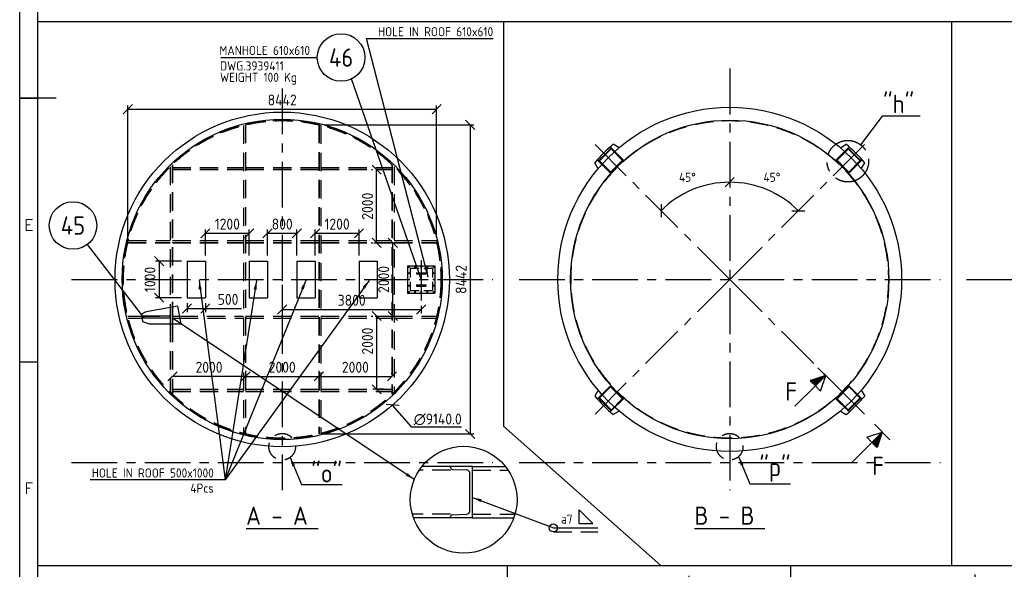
# Model space of a CAD drawing. Extents: x 0 to 84100, y 0 to 59400.
# Tile 3 of 25: x 2000 to 28916, y 16835 to 31846. Entities that reach past the tile are written whole.
import ezdxf
from ezdxf.enums import TextEntityAlignment as Align

# ---------------------------------------------------------------- set-up
doc = ezdxf.new("R2010")
doc.units = 0
doc.header["$LTSCALE"] = 1000
for name, pattern in [('CENTER', [2, 1.25, -0.25, 0.25, -0.25]), ('DASHED', [0.75, 0.5, -0.25]), ('HIDDEN', [0.375, 0.25, -0.125])]:
    doc.linetypes.add(name, pattern=pattern)
doc.layers.get('0').update_dxf_attribs({"linetype": 'CONTINUOUS'})
doc.layers.get('DEFPOINTS').update_dxf_attribs({"linetype": 'CONTINUOUS'})
for name, color, linetype in [('STG-CEN-18', 1, 'CENTER'), ('STG-CON-50', 4, 'CONTINUOUS'), ('STG-DAS-18', 1, 'DASHED'), ('STL-FIN-25', 2, 'CONTINUOUS'), ('STX-DIM-18', 1, 'CONTINUOUS'), ('STX-INFO-25', 2, 'CONTINUOUS'), ('STX-NUM-25', 1, 'CONTINUOUS'), ('STX-RAS-18', 1, 'CONTINUOUS')]:
    doc.layers.add(name, color=color, linetype=linetype)
doc.styles.add('ROMANS', font='romans.shx')
doc.styles.get("Standard").update_dxf_attribs({"font": 'isocp.shx'})
doc.dimstyles.get("Standard").update_dxf_attribs({"dimscale": 100, "dimtxt": 3, "dimasz": 2.5, "dimexe": 1, "dimexo": 1.25, "dimgap": 0.6, "dimtad": 1, "dimtih": 1, "dimtoh": 1, "dimdec": 1, "dimzin": 0, "dimtxsty": 'STANDARD', "dimblk1": 'OBLIQUE', "dimblk2": 'OBLIQUE', "dimsah": 1, "dimcen": 0.09, "dimclrd": 1, "dimclre": 1, "dimclrt": 1, "dimazin": 3, "dimtfac": 1, "dimtdec": 1, "dimtofl": 0, "dimtmove": 0, "dimatfit": 3, "dimtolj": 1, "dimtzin": 0})
doc.dimstyles.new('STANDARD$0', dxfattribs={"dimscale": 100, "dimtxt": 3, "dimasz": 2.5, "dimexe": 1, "dimexo": 1.5, "dimgap": 1, "dimtad": 1, "dimdec": 0, "dimzin": 1, "dimtxsty": 'STANDARD', "dimblk": 'OBLIQUE', "dimcen": 0.09, "dimclrd": 1, "dimclre": 1, "dimclrt": 1, "dimazin": 3, "dimtfac": 1, "dimtdec": 0, "dimtmove": 0, "dimatfit": 3, "dimtolj": 1, "dimtzin": 1})
doc.dimstyles.new('STANDARD$2', dxfattribs={"dimscale": 100, "dimtxt": 2.5, "dimasz": 2.5, "dimexe": 1.5, "dimexo": 1, "dimgap": 1.25, "dimtad": 2, "dimtih": 1, "dimtoh": 1, "dimdec": 0, "dimzin": 0, "dimtxsty": 'STANDARD', "dimblk": 'OBLIQUE', "dimcen": 0, "dimclrd": 1, "dimclre": 1, "dimclrt": 1, "dimazin": 3, "dimtfac": 1, "dimtdec": 0, "dimtmove": 0, "dimatfit": 3, "dimtolj": 1, "dimtzin": 0})

# ---------------------------------------------------------------- blocks, each defined once
blk = doc.blocks.new('_OBLIQUE')
at = {"color": 0, "linetype": 'BYBLOCK'}
blk.add_line((-0.5, -0.5), (0.5, 0.5), dxfattribs=at)
blk = doc.blocks.new('*D12')
at = {"layer": 'DEFPOINTS', "color": 0, "linetype": 'CONTINUOUS'}
for p in [(11534, 25752), (12200, 25752), (11571, 23752)]:
    blk.add_point(p, dxfattribs=at)
at = {"layer": 'STX-DIM-18', "color": 1, "linetype": 'CONTINUOUS'}
for p, q in [((11684, 25752), (12300, 25752)), ((12200, 23752), (12200, 25752)), ((11721, 23752), (12300, 23752))]:
    blk.add_line(p, q, dxfattribs=at)
at = {"layer": 'STX-DIM-18', "color": 1, "linetype": 'CONTINUOUS', "xscale": 250, "yscale": 250, "zscale": 250}
for p, rotation in [((12200, 25752), 90), ((12200, 23752), 270)]:
    blk.add_blockref('_OBLIQUE', p, dxfattribs=dict(at, rotation=rotation))
at = {"layer": 'STX-DIM-18', "color": 1, "linetype": 'CONTINUOUS', "insert": (11950, 24752), "char_height": 300, "attachment_point": 5, "rotation": 90}
blk.add_mtext('\\A1;2000', dxfattribs=at)
blk = doc.blocks.new('*D13')
at = {"layer": 'DEFPOINTS', "color": 0, "linetype": 'CONTINUOUS'}
for p in [(11757, 27752), (11770, 27752), (11757, 25752)]:
    blk.add_point(p, dxfattribs=at)
at = {"layer": 'STX-DIM-18', "color": 1, "linetype": 'CONTINUOUS'}
for p, q in [((11620, 27752), (11657, 27752)), ((11757, 25752), (11757, 27752)), ((11607, 25752), (11657, 25752))]:
    blk.add_line(p, q, dxfattribs=at)
at = {"layer": 'STX-DIM-18', "color": 1, "linetype": 'CONTINUOUS', "xscale": 250, "yscale": 250, "zscale": 250}
for p, rotation in [((11757, 27752), 90), ((11757, 25752), 270)]:
    blk.add_blockref('_OBLIQUE', p, dxfattribs=dict(at, rotation=rotation))
at = {"layer": 'STX-DIM-18', "color": 1, "linetype": 'CONTINUOUS', "insert": (11507, 26752), "char_height": 300, "attachment_point": 5, "rotation": 90}
blk.add_mtext('\\A1;2000', dxfattribs=at)
blk = doc.blocks.new('*D14')
at = {"layer": 'DEFPOINTS', "color": 0, "linetype": 'CONTINUOUS'}
for p in [(11757, 23752), (11757, 21752), (12099, 21752)]:
    blk.add_point(p, dxfattribs=at)
at = {"layer": 'STX-DIM-18', "color": 1, "linetype": 'CONTINUOUS'}
for p, q in [((11607, 23752), (11657, 23752)), ((11757, 23752), (11757, 21752)), ((11949, 21752), (11657, 21752))]:
    blk.add_line(p, q, dxfattribs=at)
at = {"layer": 'STX-DIM-18', "color": 1, "linetype": 'CONTINUOUS', "xscale": 250, "yscale": 250, "zscale": 250}
for p, rotation in [((11757, 23752), 90), ((11757, 21752), 270)]:
    blk.add_blockref('_OBLIQUE', p, dxfattribs=dict(at, rotation=rotation))
at = {"layer": 'STX-DIM-18', "color": 1, "linetype": 'CONTINUOUS', "insert": (11507, 23068), "char_height": 300, "attachment_point": 5, "rotation": 90}
blk.add_mtext('\\A1;2000', dxfattribs=at)
blk = doc.blocks.new('*D15')
at = {"layer": 'DEFPOINTS', "color": 0, "linetype": 'CONTINUOUS'}
for p in [(8176, 22320), (10176, 22104), (10176, 22104)]:
    blk.add_point(p, dxfattribs=at)
at = {"layer": 'STX-DIM-18', "color": 1, "linetype": 'CONTINUOUS'}
for p, q in [((8176, 22170), (8176, 22004)), ((8176, 22104), (10176, 22104)), ((10176, 22254), (10176, 22204))]:
    blk.add_line(p, q, dxfattribs=at)
at = {"layer": 'STX-DIM-18', "color": 1, "linetype": 'CONTINUOUS', "xscale": 250, "yscale": 250, "zscale": 250, "rotation": 180}
blk.add_blockref('_OBLIQUE', (8176, 22104), dxfattribs=at)
at = {"layer": 'STX-DIM-18', "color": 1, "linetype": 'CONTINUOUS', "xscale": 250, "yscale": 250, "zscale": 250}
blk.add_blockref('_OBLIQUE', (10176, 22104), dxfattribs=at)
at = {"layer": 'STX-DIM-18', "color": 1, "linetype": 'CONTINUOUS', "insert": (9176, 22354), "char_height": 300, "attachment_point": 5}
blk.add_mtext('\\A1;2000', dxfattribs=at)
blk = doc.blocks.new('*D16')
at = {"layer": 'DEFPOINTS', "color": 0, "linetype": 'CONTINUOUS'}
for p in [(10176, 22312), (12176, 22104), (12176, 22013)]:
    blk.add_point(p, dxfattribs=at)
at = {"layer": 'STX-DIM-18', "color": 1, "linetype": 'CONTINUOUS'}
for p, q in [((10176, 22162), (10176, 22004)), ((10176, 22104), (12176, 22104)), ((12176, 22163), (12176, 22204))]:
    blk.add_line(p, q, dxfattribs=at)
at = {"layer": 'STX-DIM-18', "color": 1, "linetype": 'CONTINUOUS', "xscale": 250, "yscale": 250, "zscale": 250, "rotation": 180}
blk.add_blockref('_OBLIQUE', (10176, 22104), dxfattribs=at)
at = {"layer": 'STX-DIM-18', "color": 1, "linetype": 'CONTINUOUS', "xscale": 250, "yscale": 250, "zscale": 250}
blk.add_blockref('_OBLIQUE', (12176, 22104), dxfattribs=at)
at = {"layer": 'STX-DIM-18', "color": 1, "linetype": 'CONTINUOUS', "insert": (11176, 22354), "char_height": 300, "attachment_point": 5}
blk.add_mtext('\\A1;2000', dxfattribs=at)
blk = doc.blocks.new('*D17')
at = {"layer": 'DEFPOINTS', "color": 0, "linetype": 'CONTINUOUS'}
for p in [(6176, 22109), (6176, 22104), (8176, 22104)]:
    blk.add_point(p, dxfattribs=at)
at = {"layer": 'STX-DIM-18', "color": 1, "linetype": 'CONTINUOUS'}
for p, q in [((8176, 22104), (6176, 22104)), ((8176, 22254), (8176, 22204)), ((6176, 21959), (6176, 22004))]:
    blk.add_line(p, q, dxfattribs=at)
at = {"layer": 'STX-DIM-18', "color": 1, "linetype": 'CONTINUOUS', "xscale": 250, "yscale": 250, "zscale": 250, "rotation": 180}
blk.add_blockref('_OBLIQUE', (6176, 22104), dxfattribs=at)
at = {"layer": 'STX-DIM-18', "color": 1, "linetype": 'CONTINUOUS', "xscale": 250, "yscale": 250, "zscale": 250}
blk.add_blockref('_OBLIQUE', (8176, 22104), dxfattribs=at)
at = {"layer": 'STX-DIM-18', "color": 1, "linetype": 'CONTINUOUS', "insert": (7176, 22354), "char_height": 300, "attachment_point": 5}
blk.add_mtext('\\A1;2000', dxfattribs=at)
blk = doc.blocks.new('*D24')
at = {"layer": 'DEFPOINTS', "color": 0, "linetype": 'CONTINUOUS'}
for p in [(21410, 30511), (25091, 28434), (22737, 27052), (21410, 24752), (21410, 18994)]:
    blk.add_point(p, dxfattribs=at)
at = {"layer": 'STX-DIM-18', "color": 1, "linetype": 'CONTINUOUS'}
blk.add_arc((21410, 24752), 2655, 45, 90, dxfattribs=at)
at = {"layer": 'STX-DIM-18', "color": 1, "linetype": 'CONTINUOUS', "xscale": 250, "yscale": 250, "zscale": 250}
for p, rotation in [((21410, 27407), 179.9999999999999), ((23287, 26630), 315.0000000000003)]:
    blk.add_blockref('_OBLIQUE', p, dxfattribs=dict(at, rotation=rotation))
at = {"layer": 'STX-DIM-18', "color": 1, "linetype": 'CONTINUOUS', "insert": (22565, 27542), "char_height": 250, "attachment_point": 5}
blk.add_mtext('\\A1;45°', dxfattribs=at)
blk = doc.blocks.new('*D25')
at = {"layer": 'DEFPOINTS', "color": 0, "linetype": 'CONTINUOUS'}
for p in [(21410, 30511), (17728, 28434), (20723, 27317), (21410, 24752), (21410, 18994)]:
    blk.add_point(p, dxfattribs=at)
at = {"layer": 'STX-DIM-18', "color": 1, "linetype": 'CONTINUOUS'}
blk.add_arc((21410, 24752), 2655, 90, 135, dxfattribs=at)
at = {"layer": 'STX-DIM-18', "color": 1, "linetype": 'CONTINUOUS', "xscale": 250, "yscale": 250, "zscale": 250}
blk.add_blockref('_OBLIQUE', (21410, 27407), dxfattribs=at)
at = {"layer": 'STX-DIM-18', "color": 1, "linetype": 'CONTINUOUS', "xscale": 250, "yscale": 250, "zscale": 250, "rotation": 224.9999999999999}
blk.add_blockref('_OBLIQUE', (19532, 26630), dxfattribs=at)
at = {"layer": 'STX-DIM-18', "color": 1, "linetype": 'CONTINUOUS', "insert": (20254, 27542), "char_height": 250, "attachment_point": 5}
blk.add_mtext('\\A1;45°', dxfattribs=at)
blk = doc.blocks.new('A$C54FD69DF')
at = {"layer": 'STX-DIM-18', "linetype": 'CONTINUOUS'}
h = blk.add_hatch(dxfattribs=at)
h.set_pattern_fill('ANSI31', color=256, scale=0.02, style=0)
h.set_pattern_definition([(45, (-95.49545, -50.453515), (-0.04490128, 0.04490128), [])])
h.paths.add_polyline_path([(4, 5), (0, 3), (4, 3)])
for p, q in [((0, 0), (0, 6)), ((4, 3), (0, 3))]:
    blk.add_line(p, q, dxfattribs=at)
blk.add_lwpolyline([(11.89, 3), (4, 3), (4, 1), (0, 3), (4, 5), (4, 3)], dxfattribs=at)
blk = doc.blocks.new('*D184')
at = {"layer": 'DEFPOINTS', "color": 0}
for p in [(10176, 28974), (10176, 20531), (14315, 20531)]:
    blk.add_point(p, dxfattribs=at)
at = {"layer": 'STX-DIM-18', "color": 1}
for p, q in [((10326, 28974), (14415, 28974)), ((14315, 28974), (14315, 20531)), ((10326, 20531), (14415, 20531))]:
    blk.add_line(p, q, dxfattribs=at)
at = {"layer": 'STX-DIM-18', "color": 1, "xscale": 250, "yscale": 250, "zscale": 250}
for p, rotation in [((14315, 28974), 90), ((14315, 20531), 270)]:
    blk.add_blockref('_OBLIQUE', p, dxfattribs=dict(at, rotation=rotation))
at = {"layer": 'STX-DIM-18', "color": 1, "insert": (14065, 24752), "char_height": 300, "attachment_point": 5, "rotation": 90}
blk.add_mtext('\\A1;8442', dxfattribs=at)
blk = doc.blocks.new('*D185')
at = {"layer": 'DEFPOINTS', "color": 0}
for p in [(13397, 29403), (4955, 25752), (13397, 25752)]:
    blk.add_point(p, dxfattribs=at)
at = {"layer": 'STX-DIM-18', "color": 1}
for p, q in [((4955, 25902), (4955, 29503)), ((4955, 29403), (13397, 29403)), ((13397, 25902), (13397, 29503))]:
    blk.add_line(p, q, dxfattribs=at)
at = {"layer": 'STX-DIM-18', "color": 1, "xscale": 250, "yscale": 250, "zscale": 250, "rotation": 180}
blk.add_blockref('_OBLIQUE', (4955, 29403), dxfattribs=at)
at = {"layer": 'STX-DIM-18', "color": 1, "xscale": 250, "yscale": 250, "zscale": 250}
blk.add_blockref('_OBLIQUE', (13397, 29403), dxfattribs=at)
at = {"layer": 'STX-DIM-18', "color": 1, "insert": (9176, 29653), "char_height": 300, "attachment_point": 5}
blk.add_mtext('\\A1;8442', dxfattribs=at)
blk = doc.blocks.new('A$C4D08758E')
at = {"layer": 'STX-DIM-18'}
for p, q in [((0, 0), (0, 3.75)), ((0, 3.75), (3.74, 0)), ((0, 0), (3.74, 0))]:
    blk.add_line(p, q, dxfattribs=at)
blk = doc.blocks.new('A1')
at = {"color": 2, "linetype": 'CONTINUOUS'}
for p, q in [((20, 5), (20, 589)), ((30, 297), (20, 297)), ((20, 297), (25, 297)), ((20, 225), (25, 225))]:
    blk.add_line(p, q, dxfattribs=at)
at = {"color": 4, "linetype": 'CONTINUOUS'}
blk.add_line((25, 10), (25, 584), dxfattribs=at)
at = {"color": 2, "style": 'ROMANS'}
for s, p in [('E', (22.5, 260.85)), ('F', (22.5, 188.97))]:
    blk.add_text(s, height=3, dxfattribs=at).set_placement(p, align=Align.CENTER)
blk = doc.blocks.new('*D208')
at = {"layer": 'DEFPOINTS', "color": 0}
for p in [(9176, 24752), (12976, 24181), (12976, 23932)]:
    blk.add_point(p, dxfattribs=at)
at = {"layer": 'STX-DIM-18', "color": 1}
for p, q in [((9176, 24602), (9176, 23832)), ((12976, 24031), (12976, 23832)), ((9176, 23932), (12976, 23932))]:
    blk.add_line(p, q, dxfattribs=at)
at = {"layer": 'STX-DIM-18', "color": 1, "xscale": 250, "yscale": 250, "zscale": 250, "rotation": 180}
blk.add_blockref('_OBLIQUE', (9176, 23932), dxfattribs=at)
at = {"layer": 'STX-DIM-18', "color": 1, "xscale": 250, "yscale": 250, "zscale": 250}
blk.add_blockref('_OBLIQUE', (12976, 23932), dxfattribs=at)
at = {"layer": 'STX-DIM-18', "color": 1, "insert": (11076, 24182), "char_height": 300, "attachment_point": 5}
blk.add_mtext('\\A1;3800', dxfattribs=at)
blk = doc.blocks.new('*D209')
at = {"layer": 'DEFPOINTS', "color": 0}
for p in [(6576, 24252), (7076, 24252), (7076, 23957)]:
    blk.add_point(p, dxfattribs=at)
at = {"layer": 'STX-DIM-18', "color": 1}
for p, q in [((6576, 24102), (6576, 23857)), ((6576, 23957), (7076, 23957)), ((7076, 24102), (7076, 23857)), ((7076, 23957), (8066, 23957))]:
    blk.add_line(p, q, dxfattribs=at)
at = {"layer": 'STX-DIM-18', "color": 1, "xscale": 250, "yscale": 250, "zscale": 250, "rotation": 180}
blk.add_blockref('_OBLIQUE', (6576, 23957), dxfattribs=at)
at = {"layer": 'STX-DIM-18', "color": 1, "xscale": 250, "yscale": 250, "zscale": 250}
blk.add_blockref('_OBLIQUE', (7076, 23957), dxfattribs=at)
at = {"layer": 'STX-DIM-18', "color": 1, "insert": (7696, 24207), "char_height": 300, "attachment_point": 5}
blk.add_mtext('\\A1;500', dxfattribs=at)
blk = doc.blocks.new('*D210')
at = {"layer": 'DEFPOINTS', "color": 0}
for p in [(8276, 26013), (7076, 25252), (8276, 25252)]:
    blk.add_point(p, dxfattribs=at)
at = {"layer": 'STX-DIM-18', "color": 1}
for p, q in [((7076, 25402), (7076, 26113)), ((8276, 25402), (8276, 26113)), ((7076, 26013), (8276, 26013))]:
    blk.add_line(p, q, dxfattribs=at)
at = {"layer": 'STX-DIM-18', "color": 1, "xscale": 250, "yscale": 250, "zscale": 250, "rotation": 180}
blk.add_blockref('_OBLIQUE', (7076, 26013), dxfattribs=at)
at = {"layer": 'STX-DIM-18', "color": 1, "xscale": 250, "yscale": 250, "zscale": 250}
blk.add_blockref('_OBLIQUE', (8276, 26013), dxfattribs=at)
at = {"layer": 'STX-DIM-18', "color": 1, "insert": (7676, 26263), "char_height": 300, "attachment_point": 5}
blk.add_mtext('\\A1;1200', dxfattribs=at)
blk = doc.blocks.new('*D211')
at = {"layer": 'DEFPOINTS', "color": 0}
for p in [(9576, 26013), (8776, 25252), (9576, 25252)]:
    blk.add_point(p, dxfattribs=at)
at = {"layer": 'STX-DIM-18', "color": 1}
for p, q in [((8776, 25402), (8776, 26113)), ((9576, 25402), (9576, 26113)), ((8776, 26013), (9576, 26013))]:
    blk.add_line(p, q, dxfattribs=at)
at = {"layer": 'STX-DIM-18', "color": 1, "xscale": 250, "yscale": 250, "zscale": 250, "rotation": 180}
blk.add_blockref('_OBLIQUE', (8776, 26013), dxfattribs=at)
at = {"layer": 'STX-DIM-18', "color": 1, "xscale": 250, "yscale": 250, "zscale": 250}
blk.add_blockref('_OBLIQUE', (9576, 26013), dxfattribs=at)
at = {"layer": 'STX-DIM-18', "color": 1, "insert": (9176, 26263), "char_height": 300, "attachment_point": 5}
blk.add_mtext('\\A1;800', dxfattribs=at)
blk = doc.blocks.new('*D212')
at = {"layer": 'DEFPOINTS', "color": 0}
for p in [(11276, 26013), (10076, 25252), (11276, 25252)]:
    blk.add_point(p, dxfattribs=at)
at = {"layer": 'STX-DIM-18', "color": 1}
for p, q in [((10076, 25402), (10076, 26113)), ((11276, 25402), (11276, 26113)), ((10076, 26013), (11276, 26013))]:
    blk.add_line(p, q, dxfattribs=at)
at = {"layer": 'STX-DIM-18', "color": 1, "xscale": 250, "yscale": 250, "zscale": 250, "rotation": 180}
blk.add_blockref('_OBLIQUE', (10076, 26013), dxfattribs=at)
at = {"layer": 'STX-DIM-18', "color": 1, "xscale": 250, "yscale": 250, "zscale": 250}
blk.add_blockref('_OBLIQUE', (11276, 26013), dxfattribs=at)
at = {"layer": 'STX-DIM-18', "color": 1, "insert": (10676, 26263), "char_height": 300, "attachment_point": 5}
blk.add_mtext('\\A1;1200', dxfattribs=at)
blk = doc.blocks.new('*D213')
at = {"layer": 'DEFPOINTS', "color": 0}
for p in [(6576, 25252), (5812, 24252), (6576, 24252)]:
    blk.add_point(p, dxfattribs=at)
at = {"layer": 'STX-DIM-18', "color": 1}
for p, q in [((6426, 25252), (5712, 25252)), ((5812, 25252), (5812, 24252)), ((6426, 24252), (5712, 24252))]:
    blk.add_line(p, q, dxfattribs=at)
at = {"layer": 'STX-DIM-18', "color": 1, "xscale": 250, "yscale": 250, "zscale": 250}
for p, rotation in [((5812, 25252), 90), ((5812, 24252), 270)]:
    blk.add_blockref('_OBLIQUE', p, dxfattribs=dict(at, rotation=rotation))
at = {"layer": 'STX-DIM-18', "color": 1, "insert": (5562, 24752), "char_height": 300, "attachment_point": 5, "rotation": 90}
blk.add_mtext('\\A1;1000', dxfattribs=at)
blk = doc.blocks.new('*D220')
at = {"layer": 'DEFPOINTS', "color": 0}
for p in [(17664, 49817), (20552, 13372)]:
    blk.add_point(p, dxfattribs=at)
at = {"layer": 'STX-RAS-18', "color": 1}
blk.add_line((20291, 16660), (20552, 13372), dxfattribs=at)
at = {"layer": 'STX-RAS-18', "color": 1, "xscale": 250, "yscale": 250, "zscale": 250, "rotation": 274.5307406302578}
blk.add_blockref('_OBLIQUE', (20552, 13372), dxfattribs=at)
at = {"layer": 'STX-RAS-18', "color": 1, "insert": (20587, 16086), "char_height": 300, "attachment_point": 5, "rotation": 274.5307}
blk.add_mtext('\\A1;%%C9140', dxfattribs=at)
blk = doc.blocks.new('*D221')
at = {"layer": 'DEFPOINTS', "color": 0}
for p in [(6158, 28184), (12194, 21321)]:
    blk.add_point(p, dxfattribs=at)
at = {"layer": 'STX-RAS-18', "color": 1}
for p, q in [((9167, 24752), (9185, 24752)), ((9176, 24743), (9176, 24761)), ((12722, 20720), (12194, 21321)), ((14074, 20720), (12722, 20720))]:
    blk.add_line(p, q, dxfattribs=at)
at = {"layer": 'STX-RAS-18', "color": 1, "xscale": 250, "yscale": 250, "zscale": 250, "rotation": 131.3316879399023}
blk.add_blockref('_OBLIQUE', (12194, 21321), dxfattribs=at)
at = {"layer": 'STX-RAS-18', "color": 1, "insert": (13428, 20930), "char_height": 300, "attachment_point": 5}
blk.add_mtext('\\A1;∅9140.0', dxfattribs=at)
blk = doc.blocks.new('*D222')
at = {"layer": 'DEFPOINTS', "color": 0}
for p in [(25499, 49817), (28455, 12334)]:
    blk.add_point(p, dxfattribs=at)
at = {"layer": 'STX-RAS-18', "color": 1}
blk.add_line((28112, 16689), (28455, 12334), dxfattribs=at)
at = {"layer": 'STX-RAS-18', "color": 1, "xscale": 250, "yscale": 250, "zscale": 250, "rotation": 274.5086779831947}
blk.add_blockref('_OBLIQUE', (28455, 12334), dxfattribs=at)
at = {"layer": 'STX-RAS-18', "color": 1, "insert": (28410, 16085), "char_height": 300, "attachment_point": 5, "rotation": 274.5087}
blk.add_mtext('\\A1;%%C9400', dxfattribs=at)

msp = doc.modelspace()

# ---------------------------------------------------------------- linework, layer by layer
at = {"layer": 'STG-CEN-18', "ltscale": 1000}
msp.add_line((48844.2, 31791.94), (2500, 31791.94), dxfattribs=at)
at = {"layer": 'STG-CEN-18', "color": 1, "linetype": 'CENTER'}
for p, q in [((21409.71, 30510.654), (21409.71, 18994.301)), ((9175.915, 29966.732), (9175.915, 18994.301)), ((21409.71, 24752.478), (17727.991, 28434.197)), ((21409.71, 24752.478), (25091.429, 28434.197)), ((12975.915, 25280.199), (12975.915, 24180.991)), ((3417.739, 24752.478), (14934.092, 24752.478)), ((15651.534, 24752.478), (27167.886, 24752.478)), ((21409.71, 24752.478), (17727.991, 21070.759)), ((21409.71, 24752.478), (25091.429, 21070.759)), ((27885.329, 24752.478), (39401.681, 24752.478)), ((3417.739, 19752.478), (14934.092, 19752.478)), ((15651.534, 19752.478), (27167.886, 19752.478))]:
    msp.add_line(p, q, dxfattribs=at)
at = {"layer": 'STG-CEN-18'}
for p, q in [((12616.415, 25092.478), (12655.415, 25092.478)), ((12635.915, 25111.978), (12635.915, 25072.978)), ((12786.415, 25092.478), (12825.415, 25092.478)), ((12805.915, 25111.978), (12805.915, 25072.978)), ((12956.415, 25092.478), (12995.415, 25092.478)), ((12975.915, 25111.978), (12975.915, 25072.978)), ((13126.415, 25092.478), (13165.415, 25092.478)), ((13145.915, 25111.978), (13145.915, 25072.978)), ((13296.415, 25092.478), (13335.415, 25092.478)), ((13315.915, 25111.978), (13315.915, 25072.978)), ((12616.415, 24922.478), (12655.415, 24922.478)), ((12635.915, 24941.978), (12635.915, 24902.978)), ((12635.915, 24771.978), (12635.915, 24732.978)), ((13296.415, 24922.478), (13335.415, 24922.478)), ((13315.915, 24941.978), (13315.915, 24902.978)), ((13315.915, 24771.978), (13315.915, 24732.978)), ((12616.415, 24752.478), (12655.415, 24752.478)), ((12616.415, 24582.478), (12655.415, 24582.478)), ((12635.915, 24601.978), (12635.915, 24562.978)), ((13296.415, 24752.478), (13335.415, 24752.478)), ((13296.415, 24582.478), (13335.415, 24582.478)), ((13315.915, 24601.978), (13315.915, 24562.978)), ((12616.415, 24412.478), (12655.415, 24412.478)), ((12635.915, 24431.978), (12635.915, 24392.978)), ((12786.415, 24412.478), (12825.415, 24412.478)), ((12805.915, 24431.978), (12805.915, 24392.978)), ((12956.415, 24412.478), (12995.415, 24412.478)), ((12975.915, 24431.978), (12975.915, 24392.978)), ((13126.415, 24412.478), (13165.415, 24412.478)), ((13145.915, 24431.978), (13145.915, 24392.978)), ((13296.415, 24412.478), (13335.415, 24412.478)), ((13315.915, 24431.978), (13315.915, 24392.978))]:
    msp.add_line(p, q, dxfattribs=at)
at = {"layer": 'STG-CEN-18', "color": 1, "linetype": 'CENTER'}
msp.add_circle((24638.645, 27981.412), 567.377, dxfattribs=at)
at = {"layer": 'STG-CON-50'}
for p, q in [((18384.986, 28349.844), (18224.143, 28442.706)), ((24434.435, 28349.844), (24595.277, 28442.706)), ((17812.344, 27777.202), (17719.482, 27938.045)), ((25007.076, 27777.202), (25099.939, 27938.045)), ((6575.915, 25252.478), (7075.915, 25252.478)), ((6575.915, 25252.478), (6575.915, 24252.478)), ((7075.915, 25252.478), (7075.915, 24252.478)), ((8275.915, 25252.478), (8275.915, 24252.478)), ((8275.915, 25252.478), (8775.915, 25252.478)), ((8775.915, 25252.478), (8775.915, 24252.478)), ((9575.915, 25252.478), (9575.915, 24252.478)), ((9575.915, 25252.478), (10075.915, 25252.478)), ((10075.915, 25252.478), (10075.915, 24252.478)), ((11275.915, 25252.478), (11275.915, 24252.478)), ((11275.915, 25252.478), (11775.915, 25252.478)), ((11775.915, 25252.478), (11775.915, 24252.478)), ((12600.915, 25127.478), (13350.915, 25127.478)), ((12600.915, 25127.478), (12600.915, 24377.478)), ((13350.915, 25127.478), (13350.915, 24377.478)), ((12850.915, 24932.478), (13100.915, 24932.478)), ((12850.915, 24932.478), (12850.915, 24902.478)), ((12850.915, 24902.478), (13100.915, 24902.478)), ((13100.915, 24932.478), (13100.915, 24902.478)), ((12850.915, 24602.478), (13100.915, 24602.478)), ((12850.915, 24602.478), (12850.915, 24572.478)), ((12850.915, 24572.478), (13100.915, 24572.478)), ((13100.915, 24602.478), (13100.915, 24572.478)), ((6575.915, 24252.478), (7075.915, 24252.478)), ((8275.915, 24252.478), (8775.915, 24252.478)), ((9575.915, 24252.478), (10075.915, 24252.478)), ((11275.915, 24252.478), (11775.915, 24252.478)), ((12600.915, 24377.478), (13350.915, 24377.478)), ((6115.915, 23983.683), (6115.915, 23538.987)), ((6175.915, 23994.36), (6175.915, 23539.194)), ((6115.915, 23752.478), (5337.877, 23752.478)), ((6115.915, 23692.478), (5346.661, 23692.478)), ((6175.915, 23752.478), (6370.16, 23752.478)), ((6175.915, 23692.478), (6381.41, 23692.478)), ((17812.344, 21727.753), (17719.482, 21566.911)), ((25007.076, 21727.753), (25099.939, 21566.911)), ((18384.986, 21155.112), (18224.143, 21062.249)), ((24434.435, 21155.112), (24595.277, 21062.249)), ((13779.024, 19644.037), (12995.142, 19644.037)), ((14379.024, 19644.037), (13779.024, 19644.037)), ((13779.024, 19612.186), (13779.024, 19644.037)), ((13827.138, 19562.222), (14212.795, 19547.669)), ((14309.024, 18440.335), (14309.024, 19447.74)), ((14379.024, 18244.037), (14379.024, 19644.037)), ((14379.024, 19644.037), (15277.089, 19644.037)), ((13827.138, 18325.853), (14212.795, 18340.406)), ((13779.024, 18244.037), (12762.464, 18244.037)), ((13779.024, 18244.037), (13779.024, 18275.889)), ((14379.024, 18244.037), (13779.024, 18244.037)), ((14379.024, 18244.037), (15509.767, 18244.037))]:
    msp.add_line(p, q, dxfattribs=at)
at = {"layer": 'STG-CON-50', "flags": 128}
msp.add_lwpolyline([(5554.036, 23883.695), (5430.498, 23858.366), (5330.717, 23801.378), (5359.226, 23606.666), (5542.949, 23537.013), (6410, 23540), (6320, 24020)], close=True, dxfattribs=at)
at = {"layer": 'STG-CON-50'}
for centre, radius in [((21409.71, 24752.478), 4700), ((9175.915, 24752.478), 4570), ((9175.915, 24752.478), 4375), ((21409.71, 24752.478), 4350), ((12635.915, 25092.478), 9.5), ((12805.915, 25092.478), 9.5), ((12975.915, 25092.478), 9.5), ((13145.915, 25092.478), 9.5), ((13315.915, 25092.478), 9.5), ((12635.915, 24922.478), 9.5), ((13315.915, 24922.478), 9.5), ((12635.915, 24752.478), 9.5), ((12635.915, 24582.478), 9.5), ((13315.915, 24752.478), 9.5), ((13315.915, 24582.478), 9.5), ((12635.915, 24412.478), 9.5), ((12805.915, 24412.478), 9.5), ((12975.915, 24412.478), 9.5), ((13145.915, 24412.478), 9.5), ((13315.915, 24412.478), 9.5)]:
    msp.add_circle(centre, radius, dxfattribs=at)
for centre, radius, start, end in [((21409.71, 24752.478), 4875, 130.8022018, 139.1977982), ((21409.71, 24752.478), 4875, 40.8022018, 49.1977982), ((21409.71, 24752.478), 4875, 220.8022018, 229.1977982), ((21409.71, 24752.478), 4875, 310.8022018, 319.1977982), ((13829.024, 19612.186), 50, 180, 267.8389205), ((14209.024, 19447.74), 100, 0, 87.8389205), ((13829.024, 18275.889), 50, 92.1610795, 180), ((14209.024, 18440.335), 100, 272.1610795, 0)]:
    msp.add_arc(centre, radius, start, end, dxfattribs=at)
at = {"layer": 'STG-DAS-18', "color": 1}
for p, q in [((8115.915, 28958.978), (8115.915, 20545.978)), ((8168.915, 28971.98), (8168.915, 20532.976)), ((8175.915, 28973.644), (8175.915, 20531.312)), ((10175.915, 28973.644), (10175.915, 20531.312)), ((10182.915, 28971.98), (10182.915, 20532.976)), ((10235.915, 28958.978), (10235.915, 20545.978)), ((17832.706, 28004.213), (18157.975, 28329.482)), ((17846.848, 27990.071), (18172.117, 28315.34)), ((18147.369, 28340.088), (18161.511, 28354.231)), ((18500.922, 27986.535), (18147.369, 28340.088)), ((18515.064, 28000.677), (18161.511, 28354.231)), ((24304.356, 28000.677), (24657.909, 28354.231)), ((24318.498, 27986.535), (24672.052, 28340.088)), ((24647.303, 28315.34), (24972.572, 27990.071)), ((24657.909, 28354.231), (24672.052, 28340.088)), ((24661.445, 28329.482), (24986.714, 28004.213)), ((17807.957, 28000.677), (17822.099, 28014.819)), ((18161.511, 27647.124), (17807.957, 28000.677)), ((18175.653, 27661.266), (17822.099, 28014.819)), ((18150.904, 27686.015), (18476.173, 28011.284)), ((18165.046, 27671.873), (18490.315, 27997.142)), ((18500.922, 27986.535), (18515.064, 28000.677)), ((24304.356, 28000.677), (24318.498, 27986.535)), ((24329.105, 27997.142), (24654.374, 27671.873)), ((24343.247, 28011.284), (24668.516, 27686.015)), ((24643.767, 27661.266), (24997.321, 28014.819)), ((24657.909, 27647.124), (25011.463, 28000.677)), ((24997.321, 28014.819), (25011.463, 28000.677)), ((6115.915, 27827.318), (6115.915, 23983.683)), ((6168.915, 27879.169), (6168.915, 23993.114)), ((6175.915, 27885.885), (6175.915, 23994.36)), ((6175.915, 27812.478), (8115.915, 27812.478)), ((6175.915, 27759.478), (8115.915, 27759.478)), ((6175.915, 27752.478), (8115.915, 27752.478)), ((8175.915, 27812.478), (10175.915, 27812.478)), ((8175.915, 27759.478), (10175.915, 27759.478)), ((8175.915, 27752.478), (10175.915, 27752.478)), ((10235.915, 27812.478), (12175.915, 27812.478)), ((10235.915, 27759.478), (12175.915, 27759.478)), ((10235.915, 27752.478), (12175.915, 27752.478)), ((12175.915, 27885.885), (12175.915, 21619.07)), ((12182.915, 27879.169), (12182.915, 21625.787)), ((12235.915, 27827.318), (12235.915, 21677.637)), ((18161.511, 27647.124), (18175.653, 27661.266)), ((24643.767, 27661.266), (24657.909, 27647.124)), ((4954.749, 25752.478), (6115.915, 25752.478)), ((4956.413, 25759.478), (6115.915, 25759.478)), ((4969.415, 25812.478), (6115.915, 25812.478)), ((6175.915, 25812.478), (8115.915, 25812.478)), ((6175.915, 25759.478), (8115.915, 25759.478)), ((6175.915, 25752.478), (8115.915, 25752.478)), ((8175.915, 25812.478), (10175.915, 25812.478)), ((8175.915, 25759.478), (10175.915, 25759.478)), ((8175.915, 25752.478), (10175.915, 25752.478)), ((10235.915, 25812.478), (12175.915, 25812.478)), ((10235.915, 25759.478), (12175.915, 25759.478)), ((10235.915, 25752.478), (12175.915, 25752.478)), ((12235.915, 25812.478), (13382.415, 25812.478)), ((12235.915, 25759.478), (13395.417, 25759.478)), ((12235.915, 25752.478), (13397.081, 25752.478)), ((6168.915, 23993.114), (6168.915, 23539.169)), ((4954.749, 23752.478), (5337.877, 23752.478)), ((4956.413, 23745.478), (5338.901, 23745.478)), ((4969.415, 23692.478), (5346.661, 23692.478)), ((5338.901, 23745.478), (6115.915, 23745.478)), ((6175.915, 23745.478), (6371.473, 23745.478)), ((6370.16, 23752.478), (8115.915, 23752.478)), ((6371.473, 23745.478), (8115.915, 23745.478)), ((6381.41, 23692.478), (8115.915, 23692.478)), ((8175.915, 23752.478), (10175.915, 23752.478)), ((8175.915, 23745.478), (10175.915, 23745.478)), ((8175.915, 23692.478), (10175.915, 23692.478)), ((10235.915, 23752.478), (12175.915, 23752.478)), ((10235.915, 23745.478), (12175.915, 23745.478)), ((10235.915, 23692.478), (12175.915, 23692.478)), ((12235.915, 23752.478), (13397.081, 23752.478)), ((12235.915, 23745.478), (13395.417, 23745.478)), ((12235.915, 23692.478), (13382.415, 23692.478)), ((6115.915, 23538.987), (6115.915, 21677.637)), ((6168.915, 23539.169), (6168.915, 21625.787)), ((6175.915, 23539.194), (6175.915, 21619.07)), ((18161.511, 21857.832), (17807.957, 21504.278)), ((18175.653, 21843.69), (17822.099, 21490.136)), ((18476.173, 21493.672), (18150.904, 21818.941)), ((18175.653, 21843.69), (18161.511, 21857.832)), ((18490.315, 21507.814), (18165.046, 21833.083)), ((24654.374, 21833.083), (24329.105, 21507.814)), ((24668.516, 21818.941), (24343.247, 21493.672)), ((24657.909, 21857.832), (24643.767, 21843.69)), ((24643.767, 21843.69), (24997.321, 21490.136)), ((24657.909, 21857.832), (25011.463, 21504.278)), ((6175.915, 21752.478), (8115.915, 21752.478)), ((6175.915, 21745.478), (8115.915, 21745.478)), ((6175.915, 21692.478), (8115.915, 21692.478)), ((8175.915, 21752.478), (10175.915, 21752.478)), ((8175.915, 21745.478), (10175.915, 21745.478)), ((8175.915, 21692.478), (10175.915, 21692.478)), ((10235.915, 21752.478), (12175.915, 21752.478)), ((10235.915, 21745.478), (12175.915, 21745.478)), ((10235.915, 21692.478), (12175.915, 21692.478)), ((17822.099, 21490.136), (17807.957, 21504.278)), ((18157.975, 21175.474), (17832.706, 21500.743)), ((18172.117, 21189.616), (17846.848, 21514.885)), ((18500.922, 21518.42), (18147.369, 21164.867)), ((18515.064, 21504.278), (18161.511, 21150.725)), ((18515.064, 21504.278), (18500.922, 21518.42)), ((24318.498, 21518.42), (24304.356, 21504.278)), ((24304.356, 21504.278), (24657.909, 21150.725)), ((24318.498, 21518.42), (24672.052, 21164.867)), ((24972.572, 21514.885), (24647.303, 21189.616)), ((24986.714, 21500.743), (24661.445, 21175.474)), ((25011.463, 21504.278), (24997.321, 21490.136)), ((18161.511, 21150.725), (18147.369, 21164.867)), ((24672.052, 21164.867), (24657.909, 21150.725)), ((13779.024, 19544.037), (12922.191, 19544.037)), ((14379.024, 19544.037), (15350.04, 19544.037)), ((13779.024, 18344.037), (12730.723, 18344.037)), ((14379.024, 18344.037), (15541.507, 18344.037))]:
    msp.add_line(p, q, dxfattribs=at)
at = {"layer": 'STG-DAS-18', "color": 1, "linetype": 'HIDDEN'}
for p, q in [((12670.915, 25057.478), (13280.915, 25057.478)), ((12670.915, 25057.478), (12670.915, 24447.478)), ((13280.915, 25057.478), (13280.915, 24447.478)), ((12670.915, 24447.478), (13280.915, 24447.478))]:
    msp.add_line(p, q, dxfattribs=at)
at = {"layer": 'STG-DAS-18', "linetype": 'DASHED'}
msp.add_line((16590.472, 17855.116), (17802.021, 17855.116), dxfattribs=at)
at = {"layer": 'STG-DAS-18', "color": 1}
for centre, radius in [((9175.915, 24752.478), 4350), ((9175.915, 24752.478), 4338), ((21409.71, 24752.478), 4338), ((9175.915, 20182.478), 363.143), ((21409.71, 20182.478), 363.143)]:
    msp.add_circle(centre, radius, dxfattribs=at)
at = {"layer": 'STL-FIN-25', "linetype": 'CONTINUOUS'}
msp.add_lwpolyline([(7502.9, 30812.719), (10136.385, 30812.719)], dxfattribs=at)
at = {"layer": 'STX-DIM-18'}
for p, q in [((15225.31, 31791.94), (15225.31, 20745.6)), ((27468.796, 31791.94), (27468.796, 16935.738)), ((12986.289, 24728.86), (11074.822, 30230.221)), ((5390, 23710), (3853.71, 25709.457)), ((15225.31, 20745.6), (19531.282, 16935.738)), ((16588.186, 17965.484), (17802.021, 17965.484)), ((2500, 16935.738), (48844.2, 16935.738)), ((15322.181, 16935.738), (15322.181, 1000)), ((23078.117, 10112.915), (23078.117, 16935.738))]:
    msp.add_line(p, q, dxfattribs=at)
at = {"layer": 'STX-DIM-18', "linetype": 'CONTINUOUS'}
for p, q in [((25576.663, 29211.023), (24982.772, 28432.515)), ((26617.335, 29211.023), (25576.663, 29211.023))]:
    msp.add_line(p, q, dxfattribs=at)
at = {"layer": 'STX-DIM-18'}
msp.add_circle((14136.115, 18735.073), 1458.779, dxfattribs=at)
at = {"layer": 'STX-DIM-18', "linetype": 'CONTINUOUS'}
msp.add_circle((16588.186, 17965.484), 110.392, dxfattribs=at)
at = {"layer": 'STX-NUM-25', "linetype": 'CONTINUOUS'}
for centre in [(10786.385, 30812.719), (3457.682, 26224.882)]:
    msp.add_circle(centre, 650, dxfattribs=at)

# ---------------------------------------------------------------- block references
at = {"layer": 'STG-CON-50', "xscale": 100, "yscale": 100, "zscale": 100}
msp.add_blockref('A1', (0, 0), dxfattribs=at)
at = {"layer": 'STX-DIM-18', "linetype": 'CONTINUOUS', "yscale": 100, "zscale": 100}
for p, xscale, rotation in [((24246.401, 21915.787), -100, 45), ((25366.528, 20795.66), 100, 224.9999999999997)]:
    msp.add_blockref('A$C54FD69DF', p, dxfattribs=dict(at, xscale=xscale, rotation=rotation))
at = {"layer": 'STX-DIM-18', "linetype": 'CONTINUOUS', "xscale": 100, "yscale": 100, "zscale": 100}
msp.add_blockref('A$C4D08758E', (17296.233, 18086.311), dxfattribs=at)

# ---------------------------------------------------------------- texts
at = {"layer": 'STL-FIN-25', "linetype": 'CONTINUOUS'}
for s, p in [('MANHOLE 610x610', (7458.074, 30881.066)), ('DWG.3939411', (7476.421, 30459.41)), ('WEIGHT 100 Kg', (7476.421, 30147.751))]:
    msp.add_text(s, height=250, dxfattribs=at).set_placement(p)
at = {"layer": 'STL-FIN-25', "linetype": 'CONTINUOUS', "char_height": 250, "attachment_point": 9}
for s, insert in [('HOLE IN ROOF 610x610', (14942.989, 31393.121)), ('HOLE IN ROOF 500x1000', (7306.019, 19340.778)), ('4Pcs', (7306.019, 18926.128))]:
    msp.add_mtext(s, dxfattribs=dict(at, insert=insert))
at = {"layer": 'STX-INFO-25', "color": 4}
for s, p in [('"h"', (25604.689, 29295.985)), ('F', (22928.36, 21440.31)), ('F', (25302.667, 19407.73))]:
    msp.add_text(s, height=500, dxfattribs=at).set_placement(p)
for s, p in [('%%uA - A ', (9175.915, 18299.974)), ('%%uB - B ', (21409.71, 18299.974))]:
    msp.add_text(s, height=500, dxfattribs=at).set_placement(p, align=Align.MIDDLE)
at = {"layer": 'STX-INFO-25'}
msp.add_text('a7', height=250, dxfattribs=at).set_placement((16957.539, 18206.2), align=Align.MIDDLE)
at = {"layer": 'STX-INFO-25', "color": 4, "char_height": 500, "attachment_point": 9}
for s, insert in [('"o"', (10811.783, 19207.17)), ('"p"', (23071.38, 19228.595))]:
    msp.add_mtext(s, dxfattribs=dict(at, insert=insert))
at = {"layer": 'STX-NUM-25', "color": 4, "linetype": 'CONTINUOUS'}
for s, p in [('46', (10786.385, 30812.719)), ('45', (3457.682, 26224.882))]:
    msp.add_text(s, height=500, dxfattribs=at).set_placement(p, align=Align.MIDDLE)

# ---------------------------------------------------------------- dimensions: what is measured, and where the dimension line sits
at = {"layer": 'STX-DIM-18', "linetype": 'CONTINUOUS'}
for base, line2, picture, middle in [((20722.575, 27316.901), ((21409.71, 24752.478), (17727.991, 28434.197)), '*D25', (20254.084, 27542.405)), ((22737.153, 27051.677), ((21409.71, 24752.478), (25091.429, 28434.197)), '*D24', (22565.336, 27542.405))]:
    dim = msp.add_angular_dim_2l(base=base, line1=((21409.71, 30510.654), (21409.71, 18994.301)), line2=line2, dimstyle='STANDARD$2', dxfattribs=at)
    dim.commit()
    dim.dimension.update_dxf_attribs({"geometry": picture, "text_midpoint": middle})
at = {"layer": 'STX-DIM-18'}
for base, p1, p2, picture, middle in [((13397.081, 29402.778), (4954.749, 25752.478), (13397.081, 25752.478), '*D185', (9175.915, 29652.807)), ((8275.915, 26013.033), (7075.915, 25252.478), (8275.915, 25252.478), '*D210', (7675.915, 26263.062)), ((9575.915, 26013.033), (8775.915, 25252.478), (9575.915, 25252.478), '*D211', (9175.915, 26263.033)), ((11275.915, 26013.033), (10075.915, 25252.478), (11275.915, 25252.478), '*D212', (10675.915, 26263.062)), ((12975.915, 23931.59), (9175.915, 24752.478), (12975.915, 24180.991), '*D208', (11075.915, 24181.59)), ((7075.915, 23956.527), (6575.915, 24252.478), (7075.915, 24252.478), '*D209', (7696.033, 24206.527))]:
    dim = msp.add_linear_dim(base=base, p1=p1, p2=p2, dimstyle='STANDARD$0', dxfattribs=at)
    dim.commit()
    dim.dimension.update_dxf_attribs({"geometry": picture, "text_midpoint": middle})
for base, p1, p2, picture, middle in [((14314.676, 20531.312), (10175.915, 28973.644), (10175.915, 20531.312), '*D184', (14064.647, 24752.478)), ((5811.626, 24252.478), (6575.915, 25252.478), (6575.915, 24252.478), '*D213', (5561.626, 24752.478))]:
    dim = msp.add_linear_dim(base=base, p1=p1, p2=p2, angle=90, dimstyle='STANDARD$0', dxfattribs=at)
    dim.commit()
    dim.dimension.update_dxf_attribs({"geometry": picture, "text_midpoint": middle})
at = {"layer": 'STX-DIM-18', "linetype": 'CONTINUOUS'}
for base, p1, p2, picture, middle in [((11756.584, 27752.478), (11756.584, 25752.478), (11770.27, 27752.478), '*D13', (11506.555, 26752.478)), ((12200.233, 25752.478), (11570.809, 23752.478), (11533.654, 25752.478), '*D12', (11950.203, 24752.478))]:
    dim = msp.add_linear_dim(base=base, p1=p1, p2=p2, angle=90, dimstyle='STANDARD$0', dxfattribs=at)
    dim.commit()
    dim.dimension.update_dxf_attribs({"geometry": picture, "text_midpoint": middle})
dim = msp.add_linear_dim(base=(11756.584, 21752.478), p1=(11756.584, 23752.478), p2=(12099.227, 21752.478), angle=90, dimstyle='STANDARD$0', dxfattribs=at)
dim.commit()
dim.dimension.update_dxf_attribs({"geometry": '*D14', "text_midpoint": (11756.584, 23068.25), "dimtype": 160})
for base, p1, p2, picture, middle in [((6175.915, 22104.279), (8175.915, 22104.279), (6175.915, 22108.687), '*D17', (7175.915, 22354.309)), ((10175.915, 22104.279), (8175.915, 22319.601), (10175.915, 22104.279), '*D15', (9175.915, 22354.309)), ((12175.915, 22104.279), (10175.915, 22311.911), (12175.915, 22013.046), '*D16', (11175.915, 22354.309))]:
    dim = msp.add_linear_dim(base=base, p1=p1, p2=p2, dimstyle='STANDARD$0', dxfattribs=at)
    dim.commit()
    dim.dimension.update_dxf_attribs({"geometry": picture, "text_midpoint": middle})
at = {"layer": 'STX-RAS-18'}
for p1, p2, text, picture, middle in [((17663.533, 49817.333), (20551.552, 13371.58), '%%C9140', '*D220', (20337.998, 16066.562)), ((25499.439, 49817.333), (28455.178, 12333.691), '%%C9400', '*D222', (28160.907, 16065.537))]:
    dim = msp.add_diameter_dim_2p(p1=p1, p2=p2, text=text, dimstyle='STANDARD', override={"dimexo": 1.5, "dimgap": 1, "dimtih": 0, "dimtoh": 0, "dimdec": 0, "dimzin": 1, "dimblk": 'OBLIQUE', "dimsah": 0, "dimtdec": 0, "dimtofl": 1, "dimtzin": 1}, dxfattribs=at)
    dim.commit()
    dim.dimension.update_dxf_attribs({"geometry": picture, "text_midpoint": middle, "dimtype": 163})
dim = msp.add_diameter_dim_2p(p1=(6157.809, 28184.086), p2=(12194.021, 21320.869), dimstyle='STANDARD', dxfattribs=at)
dim.commit()
dim.dimension.update_dxf_attribs({"geometry": '*D221', "text_midpoint": (13427.997, 20720.15)})

# ---------------------------------------------------------------- leaders
at = {"layer": 'STX-DIM-18', "annotation_type": 0, "has_hookline": 1}
for points, hookline_direction, text_width in [([(13169.117, 24815.294), (11482.792, 31333.121), (11732.792, 31333.121)], 0, 3150.197), ([(6902.316, 24727.172), (7616.019, 19280.778), (7366.019, 19280.778)], 1, 3375.197), ([(9394.757, 19892.683), (9701.783, 19147.17), (9951.783, 19147.17)], 0, 800), ([(21654.354, 19914.109), (21961.38, 19168.595), (22211.38, 19168.595)], 0, 800)]:
    msp.add_leader(points, dimstyle='STANDARD', dxfattribs=dict(at, hookline_direction=hookline_direction, text_width=text_width))
at = {"layer": 'STX-DIM-18'}
for points in [[(8475.662, 24727.172), (7616.019, 19280.778)], [(9824.244, 24727.172), (7616.019, 19280.778)], [(11553.196, 24727.172), (7616.019, 19280.778)], [(12786.142, 19287.89), (6175.915, 23692.478)], [(14379.024, 18796.916), (16588.186, 17965.484)]]:
    msp.add_leader(points, dimstyle='STANDARD', dxfattribs=at)

doc.saveas('drawing.dxf')
